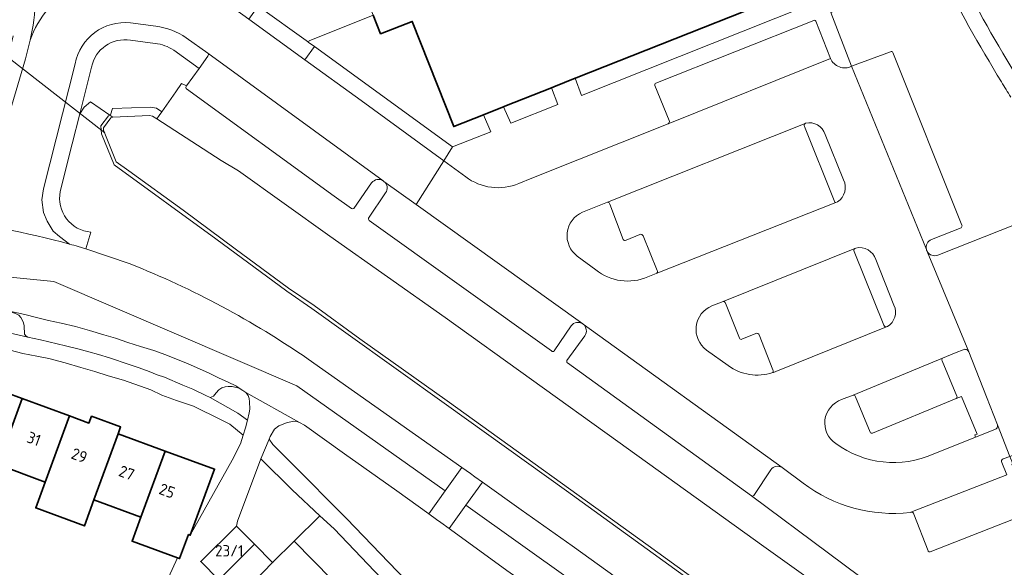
# Model space of a CAD drawing. Header units: metres. Extents: x 149984 to 156489, y 469398 to 478068.
# Tile 245 of 256: x 153662 to 153779, y 472098 to 472163. Entities that reach past the tile are written whole.
import ezdxf
from ezdxf.enums import TextEntityAlignment as Align

# ---------------------------------------------------------------- set-up
doc = ezdxf.new("R2010")
doc.units = ezdxf.units.M
doc.header["$LTSCALE"] = 0.75
for name, color, linetype, lineweight in [('B-WE-GR-BEPLANTING_CULTUUR_HEESTERS-GV', 252, 'Continuous', 18), ('B-WE-GR-BEPLANTING_CULTUUR_ROOS-GV', 252, 'Continuous', 18), ('B-WE-KW-KUNSTWERK_DUIKER-G', 6, 'Continuous', 18), ('B-WE-OG-BEBOUWING-GV', 6, 'Continuous', 35), ('B-WE-OG-BEBOUWING-T18', 1, 'Continuous', 18), ('B-WE-OG-TERREIN_BEGROEID-GV', 252, 'Continuous', 18), ('B-WE-OG-TERREIN_ERF-GV', 252, 'Continuous', 18), ('B-WE-OG-TERREIN_OEVER-GV', 252, 'Continuous', 18), ('B-WE-OG-WATER_MEER-GV', 252, 'Continuous', 18), ('B-WE-VH-GESLOTENVERHARDING_ASFALT-GV', 252, 'Continuous', 18), ('B-WE-VH-OPENVERHARDING_BETONSTRAATSTEEN-GV', 252, 'Continuous', 18), ('B-WE-VH-OPENVERHARDING_TEGEL-GV', 252, 'Continuous', 18)]:
    doc.layers.add(name, color=color, linetype=linetype, lineweight=lineweight)
doc.styles.add('NLCS-ISO-M750-T18', font='NLCS-ISO.ttf', dxfattribs={"height": 1.35})

msp = doc.modelspace()

# ---------------------------------------------------------------- linework, layer by layer
at = {"layer": 'B-WE-GR-BEPLANTING_CULTUUR_HEESTERS-GV', "flags": 128}
for points in [[(153759.076, 472176.547), (153761.77, 472169.75), (153728.404, 472156.491), (153728.291, 472156.446), (153729.017, 472154.423), (153763.668, 472168.242), (153770.437, 472171.016), (153766.485, 472179.567)], [(153697.388, 472160.213), (153713.748, 472148.33), (153718.289, 472150.113), (153717.433, 472152.131), (153713.902, 472150.728), (153708.987, 472163.194), (153705.238, 472161.716), (153704.374, 472163.908), (153696.763, 472160.871), (153696.686, 472160.746), (153696.667, 472160.715)], [(153725.467, 472155.324), (153719.962, 472153.136), (153719.79, 472153.068), (153720.66, 472151.111), (153726.234, 472153.327)], [(153663.456, 472125.785), (153663.2, 472125.92), (153663.03, 472126.12), (153662.99, 472127.12), (153662.93, 472127.48), (153662.79, 472127.81), (153662.62, 472128.1), (153662.38, 472128.37), (153662.08, 472128.53), (153661.76, 472128.65), (153661.44, 472128.71), (153661.24, 472128.73), (153660.92, 472128.72), (153660.56, 472128.65), (153660.19, 472128.53), (153659.85, 472128.38), (153659.6, 472128.22), (153659.38, 472127.94), (153659.22, 472127.67), (153659.08, 472127.24), (153659.04, 472126.98), (153658.93, 472126.8)], [(153688.93, 472119.47), (153688.49, 472119.71), (153687.64, 472119.92), (153687.19, 472119.93), (153686.82, 472119.89), (153686.41, 472119.76), (153686.06, 472119.53), (153685.74, 472119.19), (153685.44, 472118.79), (153685.03, 472118.64), (153688.33, 472116.77), (153689.451, 472115.952), (153689.65, 472116.79), (153689.74, 472117.24), (153689.72, 472118.1), (153689.66, 472118.51), (153689.53, 472118.87), (153689.26, 472119.23)]]:
    msp.add_lwpolyline(points, close=True, dxfattribs=at)
for points in [[(153771.313, 472169.302), (153758.593, 472164.243), (153761.042, 472157.865), (153765.646, 472159.601)], [(153765.907, 472159.49), (153774.113, 472139.032)], [(153755.445, 472150.723), (153758.959, 472141.957)], [(153755.591, 472151.125), (153755.524, 472151.098)], [(153760.08, 472144.42), (153757.906, 472149.789)], [(153759.157, 472141.741), (153759.368, 472141.825)], [(153774.007, 472138.744), (153770.511, 472137.342)], [(153771.253, 472135.507), (153780.516, 472139.168), (153780.706, 472138.796), (153789.763, 472115.993)], [(153761.357, 472135.933), (153764.872, 472127.185)], [(153761.527, 472136.333), (153761.411, 472136.286)], [(153766.056, 472129.555), (153763.893, 472134.962)], [(153745.808, 472130.008), (153744.494, 472129.48)], [(153747.758, 472125.653), (153746.081, 472129.796)], [(153749.684, 472126.19), (153748.017, 472125.532)], [(153751.718, 472121.895), (153750.083, 472126.031)], [(153765.183, 472126.994), (153765.274, 472127.031)], [(153743.852, 472124.249), (153746.404, 472122.401)], [(153761.23, 472118.915), (153759.853, 472118.366)], [(153763.219, 472114.509), (153761.491, 472118.7)], [(153773.41, 472118.494), (153763.499, 472114.405)], [(153770.709, 472111.901), (153775.728, 472113.903), (153775.615, 472114.181), (153775.892, 472114.294), (153774.051, 472118.758), (153773.41, 472118.494)], [(153789.763, 472115.993), (153789.864, 472115.632), (153779.8, 472111.637), (153780.14, 472110.774), (153782.358, 472111.609), (153784.491, 472105.943), (153782.134, 472105.056), (153781.112, 472104.578), (153770.333, 472100.344)], [(153751.477, 472110.047), (153749.433, 472107.013)], [(153755.291, 472108.49), (153752.795, 472110.328)], [(153749.167, 472106.961), (153767.44, 472093.39), (153768.02, 472093.08), (153769.51, 472092.49), (153770.44, 472092.33), (153771.13, 472092.28), (153771.85, 472092.32), (153772.61, 472092.42), (153773.75, 472092.61), (153788.51, 472095.5)], [(153768.07, 472105.039), (153767.988, 472105.007)], [(153770.088, 472100.458), (153768.397, 472104.812)]]:
    msp.add_lwpolyline(points, dxfattribs=at)
at = {"layer": 'B-WE-GR-BEPLANTING_CULTUUR_HEESTERS-GV'}
for points in [[(153778.785, 472156.017, -0.0162433), (153771.313, 472169.302)], [(153765.646, 472159.601, -0.6083407), (153765.907, 472159.49)], [(153779.88, 472154.225, 0.0030247), (153778.785, 472156.017)], [(153755.524, 472151.098, 0.4565273), (153755.445, 472150.723)], [(153757.906, 472149.789, 0.398068), (153755.591, 472151.125)], [(153759.368, 472141.825, 0.3807242), (153760.08, 472144.42)], [(153758.959, 472141.957, 0.3622647), (153759.157, 472141.741)], [(153774.113, 472139.032, -0.3546831), (153774.007, 472138.744)], [(153763.893, 472134.962, 0.39422), (153761.527, 472136.333)], [(153770.511, 472137.342, 0.3854269), (153769.9, 472136.166)], [(153761.411, 472136.286, 0.4194162), (153761.357, 472135.933)], [(153769.9, 472136.166, 0.036889), (153769.947, 472136.028)], [(153769.947, 472136.028, 0.0262312), (153770, 472135.921)], [(153770, 472135.921, 0.3831768), (153771.253, 472135.507)], [(153744.494, 472129.48, 0.5903271), (153743.852, 472124.249)], [(153746.081, 472129.796, 0.4311107), (153745.808, 472130.008)], [(153765.274, 472127.031, 0.3859211), (153766.056, 472129.555)], [(153764.872, 472127.185, 0.3947243), (153765.183, 472126.994)], [(153750.083, 472126.031, 0.548639), (153749.684, 472126.19)], [(153748.017, 472125.532, -0.5147971), (153747.758, 472125.653)], [(153746.404, 472122.401, 0.2401711), (153751.684, 472121.571)], [(153751.684, 472121.571, 0.3701816), (153751.718, 472121.895)], [(153761.491, 472118.7, 0.4411174), (153761.23, 472118.915)], [(153759.853, 472118.366, 0.6258398), (153759.161, 472113.16)], [(153763.499, 472114.405, -0.463953), (153763.219, 472114.509)], [(153759.161, 472113.16, 0.267846), (153770.709, 472111.901)], [(153752.795, 472110.328, 0.4088114), (153751.477, 472110.047)], [(153767.988, 472105.007, -0.1949293), (153755.291, 472108.49)], [(153749.433, 472107.013, -0.3154921), (153749.167, 472106.961)], [(153768.397, 472104.812, 0.432798), (153768.07, 472105.039)], [(153770.333, 472100.344, -0.4983226), (153770.088, 472100.458)]]:
    msp.add_lwpolyline(points, format="xyb", dxfattribs=at)
at = {"layer": 'B-WE-GR-BEPLANTING_CULTUUR_ROOS-GV', "flags": 128}
msp.add_lwpolyline([(153688.162, 472103.392), (153690.298, 472101.236), (153692.448, 472099.066), (153694.992, 472101.585), (153698.053, 472104.618), (153694.77, 472107.67), (153691.042, 472111.357), (153688.28, 472103.97)], close=True, dxfattribs=at)
at = {"layer": 'B-WE-KW-KUNSTWERK_DUIKER-G', "flags": 128}
msp.add_lwpolyline([(153657.434, 472161.77), (153672.552, 472149.974)], dxfattribs=at)
at = {"layer": 'B-WE-OG-BEBOUWING-GV', "flags": 128}
msp.add_lwpolyline([(153704.374, 472163.908), (153705.238, 472161.716), (153708.987, 472163.194), (153713.902, 472150.728), (153717.433, 472152.131), (153718.306, 472152.478), (153719.79, 472153.068), (153719.962, 472153.136), (153725.467, 472155.324), (153725.74, 472155.432), (153728.291, 472156.446), (153728.404, 472156.491), (153761.77, 472169.75)], dxfattribs=at)
for points in [[(153659.887, 472110.666), (153662.766, 472118.505), (153656.913, 472120.654), (153654.034, 472112.815)], [(153662.766, 472118.505), (153659.887, 472110.666), (153665.506, 472108.602), (153668.385, 472116.441)], [(153665.506, 472108.602), (153664.378, 472105.53), (153670.145, 472103.412), (153671.273, 472106.485), (153674.155, 472114.322), (153674.152, 472114.323), (153674.132, 472114.33), (153674.43, 472115.139), (153671.001, 472116.403), (153670.686, 472115.596), (153668.385, 472116.441)], [(153671.273, 472106.485), (153676.849, 472104.437), (153679.728, 472112.276), (153674.155, 472114.322)], [(153682.469, 472102.373), (153682.683, 472102.294), (153685.562, 472110.133), (153679.728, 472112.276), (153676.849, 472104.437), (153675.803, 472101.59), (153681.191, 472099.612), (153681.419, 472099.528)], [(153688.162, 472103.392), (153683.928, 472099.197), (153686.08, 472097.025), (153690.298, 472101.236)], [(153699.465, 472097.071), (153694.992, 472101.585), (153692.448, 472099.066), (153689.102, 472095.625), (153693.484, 472091.202)], [(153689.102, 472095.625), (153692.448, 472099.066), (153690.298, 472101.236), (153686.08, 472097.025), (153688.276, 472094.807)]]:
    msp.add_lwpolyline(points, close=True, dxfattribs=at)
at = {"layer": 'B-WE-OG-TERREIN_BEGROEID-GV'}
for points in [[(153773.147, 472170.029, 0.0212044), (153780.39, 472157.049)], [(153675.616, 472160.955, 0.4089169), (153670.997, 472157.758)], [(153680.724, 472159.78, 0.1127249), (153678.526, 472160.584)], [(153682.239, 472155.187, -0.3780548), (153682.199, 472155.473)], [(153705.53, 472144.307, 0.3899275), (153704.171, 472144.057)], [(153705.826, 472142.858, 0.3911439), (153705.635, 472144.231)], [(153667.29, 472143.024, 0.45182), (153670.917, 472138.223)], [(153732.374, 472141.525, 0.4222337), (153732.116, 472141.762)], [(153702.058, 472141.022, -0.3381827), (153701.789, 472141.011)], [(153703.877, 472139.609, -0.3053344), (153703.813, 472139.891)], [(153729.144, 472140.572, 0.5757126), (153728.534, 472135.375)], [(153736.339, 472137.76, 0.4731377), (153735.942, 472137.932)], [(153734.311, 472137.252, -0.4848404), (153733.979, 472137.343)], [(153675.554, 472134.455, -0.0567135), (153696.663, 472123.158)], [(153730.718, 472133.763, 0.2803494), (153736.892, 472132.918)], [(153737.89, 472133.296, 0.4318205), (153737.991, 472133.687)], [(153729.185, 472127.35, 0.4040418), (153727.821, 472127.119)], [(153729.415, 472125.928, 0.4100341), (153729.232, 472127.316)], [(153725.811, 472124.171, -0.6783154), (153725.5, 472124.148)], [(153727.363, 472122.721, -0.4167963), (153727.312, 472122.992)]]:
    msp.add_lwpolyline(points, format="xyb", dxfattribs=at)
at = {"layer": 'B-WE-OG-TERREIN_BEGROEID-GV', "flags": 128}
for points in [[(153678.526, 472160.584), (153675.616, 472160.955)], [(153680.986, 472154.86), (153681.65, 472155.82), (153682.244, 472155.536), (153683.739, 472157.621), (153680.724, 472159.78)], [(153670.997, 472157.758), (153669.607, 472152.234), (153670.11, 472153.01), (153670.873, 472153.664), (153673.172, 472152.077), (153673.223, 472152.1), (153673.474, 472152.87), (153677.966, 472153.031), (153678.682, 472152.888), (153679.332, 472152.471), (153680.986, 472154.86)], [(153682.199, 472155.473), (153682.244, 472155.536), (153681.65, 472155.82), (153680.986, 472154.86), (153679.332, 472152.471)], [(153701.789, 472141.011), (153699.741, 472142.496), (153682.239, 472155.187)], [(153743.805, 472095.597), (153727.253, 472107.573), (153713.061, 472117.768), (153701.112, 472126.288), (153697.102, 472129.163), (153694.108, 472131.208), (153685.72, 472137.42), (153673.689, 472146.177), (153672.168, 472149.863), (153672.096, 472150.794), (153672.991, 472151.993), (153673.172, 472152.077), (153670.873, 472153.664), (153670.11, 472153.01), (153669.607, 472152.234), (153668.709, 472148.664), (153667.29, 472143.024)], [(153679.332, 472152.471), (153679.02, 472152.02), (153678.713, 472151.642), (153686.36, 472146.72), (153688.42, 472145.5), (153699.22, 472137.75), (153712.87, 472128.1), (153733.34, 472113.41), (153750.62, 472100.96), (153764.07, 472091.37), (153768.15, 472088.36), (153768.59, 472088.1), (153769.42, 472087.83), (153769.9, 472087.76), (153770.32, 472087.74), (153770.79, 472087.8), (153789.99, 472091.98)], [(153704.171, 472144.057), (153702.058, 472141.022)], [(153705.635, 472144.231), (153705.53, 472144.307)], [(153703.813, 472139.891), (153705.826, 472142.858)], [(153732.116, 472141.762), (153729.144, 472140.572)], [(153733.979, 472137.343), (153732.374, 472141.525)], [(153725.5, 472124.148), (153703.877, 472139.609)], [(153670.917, 472138.223), (153670.312, 472136.244), (153675.554, 472134.455)], [(153735.942, 472137.932), (153734.311, 472137.252)], [(153737.991, 472133.687), (153736.339, 472137.76)], [(153728.534, 472135.375), (153730.718, 472133.763)], [(153736.892, 472132.918), (153737.89, 472133.296)], [(153727.821, 472127.119), (153725.811, 472124.171)], [(153729.232, 472127.316), (153729.185, 472127.35)], [(153727.312, 472122.992), (153729.415, 472125.928)], [(153696.663, 472123.158), (153714.856, 472110.341), (153714.864, 472110.336), (153715.874, 472109.614), (153716.405, 472109.234), (153717.31, 472108.585), (153721.9, 472105.3), (153727.93, 472101.03), (153739.07, 472093.02), (153742.327, 472090.711), (153745.7, 472088.32), (153750.23, 472084.98), (153761.06, 472077.31), (153766.33, 472073.5), (153767.51, 472072.71), (153768.68, 472071.96), (153772.08, 472069.97), (153773.42, 472069.34), (153774.73, 472068.7), (153776, 472068.14), (153779.41, 472066.82)], [(153788.51, 472095.5), (153773.75, 472092.61), (153772.61, 472092.42), (153771.85, 472092.32), (153771.13, 472092.28), (153770.44, 472092.33), (153769.51, 472092.49), (153768.02, 472093.08), (153767.44, 472093.39), (153749.167, 472106.961), (153727.363, 472122.721)], [(153695.64, 472115.66), (153695.32, 472115.77), (153694.91, 472115.83), (153694.072, 472115.637), (153693.199, 472115.282), (153692.667, 472114.87), (153692.17, 472114.01), (153692.031, 472113.683), (153692.48, 472113.07), (153697.05, 472108.48), (153698.74, 472106.74), (153701.21, 472104.29), (153708.22, 472096.96), (153714.958, 472090.373)], [(153721, 472097.56), (153720.21, 472098.14), (153713.52, 472102.98), (153713.358, 472103.096), (153712.387, 472103.791), (153711.861, 472104.168), (153710.942, 472104.826), (153707.14, 472107.55), (153700.97, 472111.93), (153696.23, 472115.35), (153695.64, 472115.66)]]:
    msp.add_lwpolyline(points, dxfattribs=at)
at = {"layer": 'B-WE-OG-TERREIN_ERF-GV', "flags": 128}
for points in [[(153656.913, 472120.654), (153662.766, 472118.505), (153668.385, 472116.441), (153670.686, 472115.596), (153671.001, 472116.403), (153674.43, 472115.139), (153674.132, 472114.33), (153674.152, 472114.323), (153674.155, 472114.322), (153679.728, 472112.276), (153685.562, 472110.133), (153682.683, 472102.294), (153687.65, 472111.2), (153688.62, 472113.12), (153688.943, 472114.164), (153687.37, 472115.47), (153686.34, 472115.96), (153683.08, 472117.58), (153681.05, 472118.26), (153679.32, 472118.91), (153678, 472119.52), (153674.79, 472120.66), (153672.95, 472121.17), (153671.39, 472121.71), (153669.74, 472122.16), (153667.86, 472122.71), (153665.94, 472123.24), (153664.51, 472123.51), (153662.85, 472123.85), (153661.34, 472124.23)], [(153678.608, 472094.033), (153681.191, 472099.612), (153675.803, 472101.59), (153676.849, 472104.437), (153671.273, 472106.485), (153670.145, 472103.412), (153664.378, 472105.53), (153665.506, 472108.602), (153659.887, 472110.666)]]:
    msp.add_lwpolyline(points, dxfattribs=at)
msp.add_lwpolyline([(153712.264, 472084.153), (153715.113, 472086.984), (153713.311, 472088.793), (153699.74, 472103.05), (153698.053, 472104.618), (153694.992, 472101.585), (153699.465, 472097.071), (153703.67, 472092.827), (153707.862, 472088.596)], close=True, dxfattribs=at)
at = {"layer": 'B-WE-OG-TERREIN_OEVER-GV', "flags": 128}
msp.add_lwpolyline([(153678.713, 472151.642), (153679.02, 472152.02), (153679.332, 472152.471), (153678.682, 472152.888), (153677.966, 472153.031), (153673.474, 472152.87), (153673.223, 472152.1), (153673.172, 472152.077), (153673.5, 472151.85), (153677.87, 472152.03), (153678.22, 472151.96)], close=True, dxfattribs=at)
msp.add_lwpolyline([(153745.38, 472094.96), (153736.95, 472101.08), (153713.14, 472118.23), (153702.78, 472125.58), (153697.37, 472129.53), (153694.33, 472131.56), (153687.99, 472136.24), (153681.83, 472140.83), (153675.39, 472145.5), (153673.92, 472146.53), (153672.4, 472150.28), (153672.42, 472150.59), (153673.28, 472151.77), (153673.5, 472151.85), (153673.172, 472152.077), (153672.991, 472151.993), (153672.096, 472150.794), (153672.168, 472149.863), (153673.689, 472146.177), (153685.72, 472137.42), (153694.108, 472131.208), (153697.102, 472129.163), (153701.112, 472126.288), (153713.061, 472117.768), (153727.253, 472107.573), (153743.805, 472095.597)], dxfattribs=at)
at = {"layer": 'B-WE-OG-WATER_MEER-GV', "flags": 128}
msp.add_lwpolyline([(153764.07, 472091.37), (153750.62, 472100.96), (153733.34, 472113.41), (153712.87, 472128.1), (153699.22, 472137.75), (153688.42, 472145.5), (153686.36, 472146.72), (153678.713, 472151.642), (153678.22, 472151.96), (153677.87, 472152.03), (153673.5, 472151.85), (153673.28, 472151.77), (153672.42, 472150.59), (153672.4, 472150.28), (153673.92, 472146.53), (153675.39, 472145.5), (153681.83, 472140.83), (153687.99, 472136.24), (153694.33, 472131.56), (153697.37, 472129.53), (153702.78, 472125.58), (153713.14, 472118.23), (153736.95, 472101.08), (153745.38, 472094.96)], dxfattribs=at)
at = {"layer": 'B-WE-VH-GESLOTENVERHARDING_ASFALT-GV', "flags": 128}
for points in [[(153634.713, 472140.752), (153635.337, 472135.443), (153666.511, 472132.384), (153695.306, 472120.02), (153712.874, 472107.548), (153714.856, 472110.341), (153696.663, 472123.158)], [(153789.864, 472115.632), (153789.763, 472115.993), (153780.706, 472138.796), (153780.516, 472139.168), (153771.253, 472135.507)], [(153675.554, 472134.455), (153670.312, 472136.244), (153669.423, 472136.518)], [(153660.73, 472128.96), (153663.1, 472128.45), (153664.46, 472128.1), (153665.91, 472127.76), (153667.39, 472127.44), (153669.08, 472127.02), (153670.76, 472126.56), (153672.44, 472126.03), (153673.83, 472125.66), (153675.3, 472125.15), (153676.8, 472124.65), (153678.39, 472124.21), (153679.78, 472123.68), (153682.42, 472122.6), (153684.83, 472121.53), (153686.04, 472120.94), (153687.16, 472120.43), (153688.09, 472120.02), (153688.93, 472119.47), (153689.26, 472119.23), (153695.64, 472115.66), (153696.23, 472115.35), (153700.97, 472111.93), (153707.14, 472107.55), (153710.942, 472104.826), (153712.874, 472107.548), (153695.306, 472120.02), (153666.511, 472132.384), (153635.337, 472135.443)], [(153770, 472135.921), (153774.906, 472124.049), (153777.018, 472118.72), (153778.326, 472115.381), (153779.8, 472111.637), (153789.864, 472115.632)]]:
    msp.add_lwpolyline(points, dxfattribs=at)
at = {"layer": 'B-WE-VH-GESLOTENVERHARDING_ASFALT-GV'}
for points in [[(153668.397, 472136.796, 0.0303268), (153652.737, 472139.975)], [(153669.423, 472136.518, 0.001816), (153668.397, 472136.796)], [(153771.253, 472135.507, -0.3831768), (153770, 472135.921)], [(153696.663, 472123.158, 0.0567135), (153675.554, 472134.455)]]:
    msp.add_lwpolyline(points, format="xyb", dxfattribs=at)
at = {"layer": 'B-WE-VH-GESLOTENVERHARDING_ASFALT-GV', "flags": 128}
for points in [[(153715.343, 472105.853), (153717.31, 472108.585), (153716.405, 472109.234), (153715.874, 472109.614), (153714.864, 472110.336), (153714.856, 472110.341), (153712.874, 472107.548), (153710.942, 472104.826), (153711.861, 472104.168), (153712.387, 472103.791), (153713.358, 472103.096)], [(153717.31, 472108.585), (153715.343, 472105.853), (153740.403, 472087.969), (153742.327, 472090.711), (153739.07, 472093.02), (153727.93, 472101.03), (153721.9, 472105.3)], [(153715.343, 472105.853), (153713.358, 472103.096), (153713.52, 472102.98), (153720.21, 472098.14), (153721, 472097.56), (153738.334, 472085.055), (153740.403, 472087.969)]]:
    msp.add_lwpolyline(points, close=True, dxfattribs=at)
at = {"layer": 'B-WE-VH-OPENVERHARDING_BETONSTRAATSTEEN-GV', "flags": 128}
for points in [[(153699.799, 472177.978), (153698.341, 472177.395), (153688.094, 472173.311), (153691.268, 472165.334), (153690.625, 472165.07), (153690.75, 472165), (153696.686, 472160.746), (153696.763, 472160.871), (153704.374, 472163.908), (153704.002, 472164.851), (153705.155, 472165.306), (153703.651, 472169.119), (153702.525, 472168.675), (153699.758, 472175.693), (153703.49, 472177.164), (153702.715, 472179.134)], [(153696.252, 472158.632), (153697.388, 472160.213), (153696.667, 472160.715), (153696.686, 472160.746), (153690.75, 472165), (153689.631, 472163.458)]]:
    msp.add_lwpolyline(points, close=True, dxfattribs=at)
at = {"layer": 'B-WE-VH-OPENVERHARDING_BETONSTRAATSTEEN-GV'}
for points in [[(153669.084, 472167.445, 0.1708593), (153663.712, 472160.976)], [(153663.712, 472160.976, -0.1708593), (153669.084, 472167.445)], [(153664.367, 472165.761, -0.0470276), (153663.712, 472160.976)], [(153756.8, 472163.204, 0.4387153), (153756.559, 472163.308)], [(153669.052, 472158.149, -0.3963888), (153675.602, 472163)], [(153678.618, 472162.613, -0.1247219), (153682.202, 472161.234)], [(153684.769, 472159.424, -0.3785311), (153684.769, 472159.07)], [(153761.042, 472157.865, -0.425491), (153758.528, 472158.793)], [(153765.907, 472159.49, 0.6083407), (153765.646, 472159.601)], [(153682.199, 472155.473, 0.3780548), (153682.239, 472155.187)], [(153737.842, 472155.854, 0.4396539), (153737.733, 472155.606)], [(153739.419, 472151.448, -0.4208966), (153739.287, 472151.058)], [(153755.445, 472150.723, -0.4565273), (153755.524, 472151.098)], [(153755.591, 472151.125, -0.398068), (153757.906, 472149.789)], [(153721.621, 472143.981, -0.2674317), (153715.317, 472144.777)], [(153704.171, 472144.057, -0.3899275), (153705.53, 472144.307)], [(153705.635, 472144.231, -0.3911439), (153705.826, 472142.858)], [(153760.08, 472144.42, -0.3807242), (153759.368, 472141.825)], [(153732.116, 472141.762, -0.4222337), (153732.374, 472141.525)], [(153759.157, 472141.741, -0.3622647), (153758.959, 472141.957)], [(153652.737, 472139.975, -0.0303268), (153668.397, 472136.796)], [(153701.789, 472141.011, 0.3381827), (153702.058, 472141.022)], [(153703.813, 472139.891, 0.3053344), (153703.877, 472139.609)], [(153728.534, 472135.375, -0.5757126), (153729.144, 472140.572)], [(153774.007, 472138.744, 0.3546831), (153774.113, 472139.032)], [(153735.942, 472137.932, -0.4731377), (153736.339, 472137.76)], [(153733.979, 472137.343, 0.4848404), (153734.311, 472137.252)], [(153761.527, 472136.333, -0.39422), (153763.893, 472134.962)], [(153769.9, 472136.166, -0.3854269), (153770.511, 472137.342)], [(153761.357, 472135.933, -0.4194162), (153761.411, 472136.286)], [(153769.947, 472136.028, -0.036889), (153769.9, 472136.166)], [(153770, 472135.921, -0.0262312), (153769.947, 472136.028)], [(153736.892, 472132.918, -0.2803494), (153730.718, 472133.763)], [(153737.991, 472133.687, -0.4318205), (153737.89, 472133.296)], [(153743.852, 472124.249, -0.5903271), (153744.494, 472129.48)], [(153745.808, 472130.008, -0.4311107), (153746.081, 472129.796)], [(153766.056, 472129.555, -0.3859211), (153765.274, 472127.031)], [(153727.821, 472127.119, -0.4040418), (153729.185, 472127.35)], [(153729.232, 472127.316, -0.4100341), (153729.415, 472125.928)], [(153765.183, 472126.994, -0.3947243), (153764.872, 472127.185)], [(153749.684, 472126.19, -0.548639), (153750.083, 472126.031)], [(153747.758, 472125.653, 0.5147971), (153748.017, 472125.532)], [(153725.5, 472124.148, 0.6783154), (153725.811, 472124.171)], [(153774.261, 472124.285, -0.4251797), (153774.906, 472124.049)], [(153727.312, 472122.992, 0.4167963), (153727.363, 472122.721)], [(153751.684, 472121.571, -0.2401711), (153746.404, 472122.401)], [(153771.763, 472122.958, -0.4111871), (153771.82, 472123.291)], [(153751.718, 472121.895, -0.3701816), (153751.684, 472121.571)], [(153751.684, 472121.571, 0.0245528), (153752.06, 472121.708)], [(153752.06, 472121.708, -0.0245528), (153751.684, 472121.571)], [(153761.23, 472118.915, -0.4411174), (153761.491, 472118.7)], [(153759.161, 472113.16, -0.6258398), (153759.853, 472118.366)], [(153773.41, 472118.494, 0.3810864), (153773.517, 472118.775)], [(153763.219, 472114.509, 0.463953), (153763.499, 472114.405)], [(153778.326, 472115.381, -0.4131038), (153778.015, 472114.837)], [(153770.709, 472111.901, -0.267846), (153759.161, 472113.16)], [(153778.824, 472110.938, -0.4753997), (153778.987, 472111.336)], [(153751.477, 472110.047, -0.4088114), (153752.795, 472110.328)], [(153755.291, 472108.49, 0.1949293), (153767.988, 472105.007)], [(153749.167, 472106.961, 0.3154921), (153749.433, 472107.013)], [(153768.07, 472105.039, -0.432798), (153768.397, 472104.812)], [(153770.088, 472100.458, 0.4983226), (153770.333, 472100.344)]]:
    msp.add_lwpolyline(points, format="xyb", dxfattribs=at)
at = {"layer": 'B-WE-VH-OPENVERHARDING_BETONSTRAATSTEEN-GV', "flags": 128}
for points in [[(153682.202, 472161.234), (153684.769, 472159.424), (153705.53, 472144.307), (153705.635, 472144.231), (153709.449, 472141.497), (153712.71, 472146.681), (153702.919, 472153.831), (153696.252, 472158.632), (153689.631, 472163.458), (153686.216, 472165.952)], [(153756.559, 472163.308), (153737.842, 472155.854)], [(153675.602, 472163), (153678.618, 472162.613)], [(153739.287, 472151.058), (153758.528, 472158.793), (153756.8, 472163.204)], [(153663.712, 472160.976), (153663.148, 472158.765), (153661.561, 472153.25), (153659.382, 472144.716)], [(153684.769, 472159.07), (153683.739, 472157.621)], [(153705.53, 472144.307), (153684.769, 472159.424)], [(153758.528, 472158.793), (153739.287, 472151.058), (153723.157, 472144.616), (153721.621, 472143.981)], [(153765.646, 472159.601), (153761.042, 472157.865), (153769.9, 472136.166)], [(153774.113, 472139.032), (153765.907, 472159.49)], [(153668.397, 472136.796), (153667.194, 472137.713), (153666.444, 472138.347), (153665.722, 472139.53), (153665.319, 472140.54), (153665.117, 472142.04), (153665.304, 472143.333), (153669.052, 472158.149)], [(153683.739, 472157.621), (153682.244, 472155.536), (153682.199, 472155.473)], [(153769.9, 472136.166), (153761.042, 472157.865)], [(153682.239, 472155.187), (153699.741, 472142.496), (153701.789, 472141.011)], [(153737.733, 472155.606), (153739.419, 472151.448)], [(153729.144, 472140.572), (153732.116, 472141.762), (153755.524, 472151.098), (153755.591, 472151.125)], [(153755.524, 472151.098), (153732.116, 472141.762)], [(153758.959, 472141.957), (153755.445, 472150.723)], [(153757.906, 472149.789), (153760.08, 472144.42)], [(153715.317, 472144.777), (153712.71, 472146.681), (153709.449, 472141.497), (153729.185, 472127.35), (153729.232, 472127.316), (153752.795, 472110.328), (153755.291, 472108.49)], [(153702.058, 472141.022), (153704.171, 472144.057)], [(153729.185, 472127.35), (153709.449, 472141.497), (153705.635, 472144.231)], [(153705.826, 472142.858), (153703.813, 472139.891)], [(153732.374, 472141.525), (153733.979, 472137.343)], [(153759.368, 472141.825), (153759.157, 472141.741), (153737.89, 472133.296), (153736.892, 472132.918)], [(153737.89, 472133.296), (153759.157, 472141.741)], [(153703.877, 472139.609), (153725.5, 472124.148)], [(153770.511, 472137.342), (153774.007, 472138.744)], [(153734.311, 472137.252), (153735.942, 472137.932)], [(153736.339, 472137.76), (153737.991, 472133.687)], [(153730.718, 472133.763), (153728.534, 472135.375)], [(153744.494, 472129.48), (153745.808, 472130.008), (153761.411, 472136.286), (153761.527, 472136.333)], [(153761.411, 472136.286), (153745.808, 472130.008)], [(153764.872, 472127.185), (153761.357, 472135.933)], [(153774.906, 472124.049), (153770, 472135.921)], [(153763.893, 472134.962), (153766.056, 472129.555)], [(153746.081, 472129.796), (153747.758, 472125.653)], [(153662.38, 472128.37), (153662.62, 472128.1), (153662.79, 472127.81), (153662.93, 472127.48), (153662.99, 472127.12), (153663.03, 472126.12), (153663.2, 472125.92), (153663.456, 472125.785), (153664.94, 472125.45), (153667.91, 472124.75), (153669.35, 472124.39), (153670.69, 472124.03), (153671.8, 472123.7), (153673.13, 472123.32), (153675.43, 472122.54), (153676.64, 472122.12), (153677.82, 472121.69), (153678.78, 472121.31), (153679.64, 472121.03), (153681.82, 472120.1), (153682.98, 472119.59), (153684.55, 472118.87), (153685.03, 472118.64), (153685.44, 472118.79), (153685.74, 472119.19), (153686.06, 472119.53), (153686.41, 472119.76), (153686.82, 472119.89), (153687.19, 472119.93), (153687.64, 472119.92), (153688.49, 472119.71), (153688.93, 472119.47), (153688.09, 472120.02), (153687.16, 472120.43), (153686.04, 472120.94), (153684.83, 472121.53), (153682.42, 472122.6), (153679.78, 472123.68), (153678.39, 472124.21), (153676.8, 472124.65), (153675.3, 472125.15), (153673.83, 472125.66), (153672.44, 472126.03), (153670.76, 472126.56), (153669.08, 472127.02), (153667.39, 472127.44), (153665.91, 472127.76), (153664.46, 472128.1), (153663.1, 472128.45), (153660.73, 472128.96)], [(153725.811, 472124.171), (153727.821, 472127.119)], [(153752.795, 472110.328), (153729.232, 472127.316)], [(153729.415, 472125.928), (153727.312, 472122.992)], [(153748.017, 472125.532), (153749.684, 472126.19)], [(153750.083, 472126.031), (153751.718, 472121.895)], [(153752.06, 472121.708), (153765.183, 472126.994)], [(153765.183, 472126.994), (153752.06, 472121.708)], [(153765.274, 472127.031), (153765.183, 472126.994)], [(153746.404, 472122.401), (153743.852, 472124.249)], [(153771.82, 472123.291), (153773.409, 472123.955), (153774.261, 472124.285)], [(153727.363, 472122.721), (153749.167, 472106.961)], [(153759.853, 472118.366), (153761.23, 472118.915), (153771.82, 472123.291)], [(153771.82, 472123.291), (153761.23, 472118.915)], [(153773.517, 472118.775), (153771.763, 472122.958)], [(153686.08, 472097.025), (153683.928, 472099.197), (153688.162, 472103.392), (153688.28, 472103.97), (153691.042, 472111.357), (153692.031, 472113.683), (153692.17, 472114.01), (153692.667, 472114.87), (153693.199, 472115.282), (153694.072, 472115.637), (153694.91, 472115.83), (153695.32, 472115.77), (153695.64, 472115.66), (153689.26, 472119.23), (153689.53, 472118.87), (153689.66, 472118.51), (153689.72, 472118.1), (153689.74, 472117.24), (153689.65, 472116.79), (153689.451, 472115.952), (153689.24, 472115.04), (153688.943, 472114.164), (153688.62, 472113.12), (153687.65, 472111.2), (153682.683, 472102.294), (153682.469, 472102.373), (153681.419, 472099.528), (153681.191, 472099.612), (153678.608, 472094.033)], [(153761.491, 472118.7), (153763.219, 472114.509)], [(153763.499, 472114.405), (153773.41, 472118.494)], [(153778.015, 472114.837), (153775.728, 472113.903), (153770.709, 472111.901)], [(153778.987, 472111.336), (153779.8, 472111.637), (153778.326, 472115.381)], [(153767.988, 472105.007), (153768.07, 472105.039), (153779.416, 472109.455), (153778.824, 472110.938)], [(153749.433, 472107.013), (153751.477, 472110.047)], [(153779.416, 472109.455), (153768.07, 472105.039)], [(153768.397, 472104.812), (153770.088, 472100.458)], [(153770.333, 472100.344), (153781.112, 472104.578)]]:
    msp.add_lwpolyline(points, dxfattribs=at)
at = {"layer": 'B-WE-VH-OPENVERHARDING_TEGEL-GV', "flags": 128}
for points in [[(153761.042, 472157.865), (153758.593, 472164.243), (153771.313, 472169.302), (153770.437, 472171.016), (153763.668, 472168.242), (153729.017, 472154.423), (153728.291, 472156.446), (153725.74, 472155.432), (153725.467, 472155.324), (153726.234, 472153.327), (153720.66, 472151.111), (153719.79, 472153.068), (153718.306, 472152.478), (153717.433, 472152.131), (153718.289, 472150.113), (153713.748, 472148.33)], [(153737.842, 472155.854), (153756.559, 472163.308)], [(153678.618, 472162.613), (153675.602, 472163)], [(153756.8, 472163.204), (153758.528, 472158.793)], [(153661.711, 472161.459), (153661.396, 472160.182), (153660.591, 472156.918), (153659.571, 472156.055), (153658.524, 472155.209), (153659.666, 472153.795), (153661.561, 472153.25), (153663.148, 472158.765), (153663.712, 472160.976)], [(153675.616, 472160.955), (153678.526, 472160.584)], [(153684.769, 472159.424), (153682.202, 472161.234)], [(153680.724, 472159.78), (153683.739, 472157.621), (153684.769, 472159.07)], [(153669.052, 472158.149), (153665.304, 472143.333), (153665.117, 472142.04), (153665.319, 472140.54), (153665.722, 472139.53), (153666.444, 472138.347), (153667.194, 472137.713), (153668.397, 472136.796)], [(153668.709, 472148.664), (153669.607, 472152.234), (153670.997, 472157.758)], [(153739.419, 472151.448), (153737.733, 472155.606)], [(153721.621, 472143.981), (153723.157, 472144.616), (153739.287, 472151.058)], [(153667.29, 472143.024), (153668.709, 472148.664)], [(153713.748, 472148.33), (153712.71, 472146.681), (153715.317, 472144.777)], [(153669.423, 472136.518), (153670.312, 472136.244), (153670.917, 472138.223)], [(153661.34, 472124.23), (153662.85, 472123.85), (153664.51, 472123.51), (153665.94, 472123.24), (153667.86, 472122.71), (153669.74, 472122.16), (153671.39, 472121.71), (153672.95, 472121.17), (153674.79, 472120.66), (153678, 472119.52), (153679.32, 472118.91), (153681.05, 472118.26), (153683.08, 472117.58), (153686.34, 472115.96), (153687.37, 472115.47), (153688.943, 472114.164), (153689.24, 472115.04), (153689.451, 472115.952), (153688.33, 472116.77), (153685.03, 472118.64), (153684.55, 472118.87), (153682.98, 472119.59), (153681.82, 472120.1), (153679.64, 472121.03), (153678.78, 472121.31), (153677.82, 472121.69), (153676.64, 472122.12), (153675.43, 472122.54), (153673.13, 472123.32), (153671.8, 472123.7), (153670.69, 472124.03), (153669.35, 472124.39), (153667.91, 472124.75), (153664.94, 472125.45), (153663.456, 472125.785), (153658.93, 472126.8)], [(153774.261, 472124.285), (153773.409, 472123.955), (153771.82, 472123.291)], [(153778.326, 472115.381), (153777.018, 472118.72), (153774.906, 472124.049)], [(153771.763, 472122.958), (153773.517, 472118.775)], [(153773.41, 472118.494), (153774.051, 472118.758), (153775.892, 472114.294), (153775.615, 472114.181), (153775.728, 472113.903), (153778.015, 472114.837)], [(153778.824, 472110.938), (153779.416, 472109.455)], [(153781.112, 472104.578), (153782.134, 472105.056), (153780.001, 472110.722), (153780.14, 472110.774), (153779.8, 472111.637), (153778.987, 472111.336)]]:
    msp.add_lwpolyline(points, dxfattribs=at)
at = {"layer": 'B-WE-VH-OPENVERHARDING_TEGEL-GV'}
for points in [[(153771.313, 472169.302, 0.0162433), (153778.785, 472156.017)], [(153780.39, 472157.049, -0.0212044), (153773.147, 472170.029)], [(153663.712, 472160.976, 0.0470276), (153664.367, 472165.761)], [(153756.559, 472163.308, -0.4387153), (153756.8, 472163.204)], [(153675.602, 472163, 0.3963888), (153669.052, 472158.149)], [(153682.202, 472161.234, 0.1247219), (153678.618, 472162.613)], [(153670.997, 472157.758, -0.4089169), (153675.616, 472160.955)], [(153678.526, 472160.584, -0.1127249), (153680.724, 472159.78)], [(153684.769, 472159.07, 0.3785311), (153684.769, 472159.424)], [(153758.528, 472158.793, 0.425491), (153761.042, 472157.865)], [(153737.733, 472155.606, -0.4396539), (153737.842, 472155.854)], [(153778.785, 472156.017, -0.0030247), (153779.88, 472154.225)], [(153739.287, 472151.058, 0.4208966), (153739.419, 472151.448)], [(153715.317, 472144.777, 0.2674317), (153721.621, 472143.981)], [(153670.917, 472138.223, -0.45182), (153667.29, 472143.024)], [(153668.397, 472136.796, -0.001816), (153669.423, 472136.518)], [(153774.906, 472124.049, 0.4251797), (153774.261, 472124.285)], [(153771.82, 472123.291, 0.4111871), (153771.763, 472122.958)], [(153773.517, 472118.775, -0.3810864), (153773.41, 472118.494)], [(153778.015, 472114.837, 0.4131038), (153778.326, 472115.381)], [(153778.987, 472111.336, 0.4753997), (153778.824, 472110.938)]]:
    msp.add_lwpolyline(points, format="xyb", dxfattribs=at)
at = {"layer": 'B-WE-VH-OPENVERHARDING_TEGEL-GV', "flags": 128}
for points in [[(153712.71, 472146.681), (153713.748, 472148.33), (153697.388, 472160.213), (153696.252, 472158.632), (153702.919, 472153.831)], [(153692.031, 472113.683), (153691.042, 472111.357), (153694.77, 472107.67), (153698.053, 472104.618), (153699.74, 472103.05), (153713.311, 472088.793), (153714.958, 472090.373), (153708.22, 472096.96), (153701.21, 472104.29), (153698.74, 472106.74), (153697.05, 472108.48), (153692.48, 472113.07)]]:
    msp.add_lwpolyline(points, close=True, dxfattribs=at)

# ---------------------------------------------------------------- texts
at = {"layer": 'B-WE-OG-BEBOUWING-T18', "style": 'NLCS-ISO-M750-T18'}
for s, p in [('31', (153664.166, 472113.729)), ('29', (153669.543, 472111.755)), ('27', (153675.154, 472109.694)), ('25', (153679.941, 472107.563))]:
    msp.add_text(s, height=1.35, rotation=339.9, dxfattribs=at).set_placement(p, align=Align.MIDDLE)
msp.add_text('23/1', height=1.35, dxfattribs=at).set_placement((153687.305, 472100.46), align=Align.MIDDLE)

doc.saveas('drawing.dxf')
